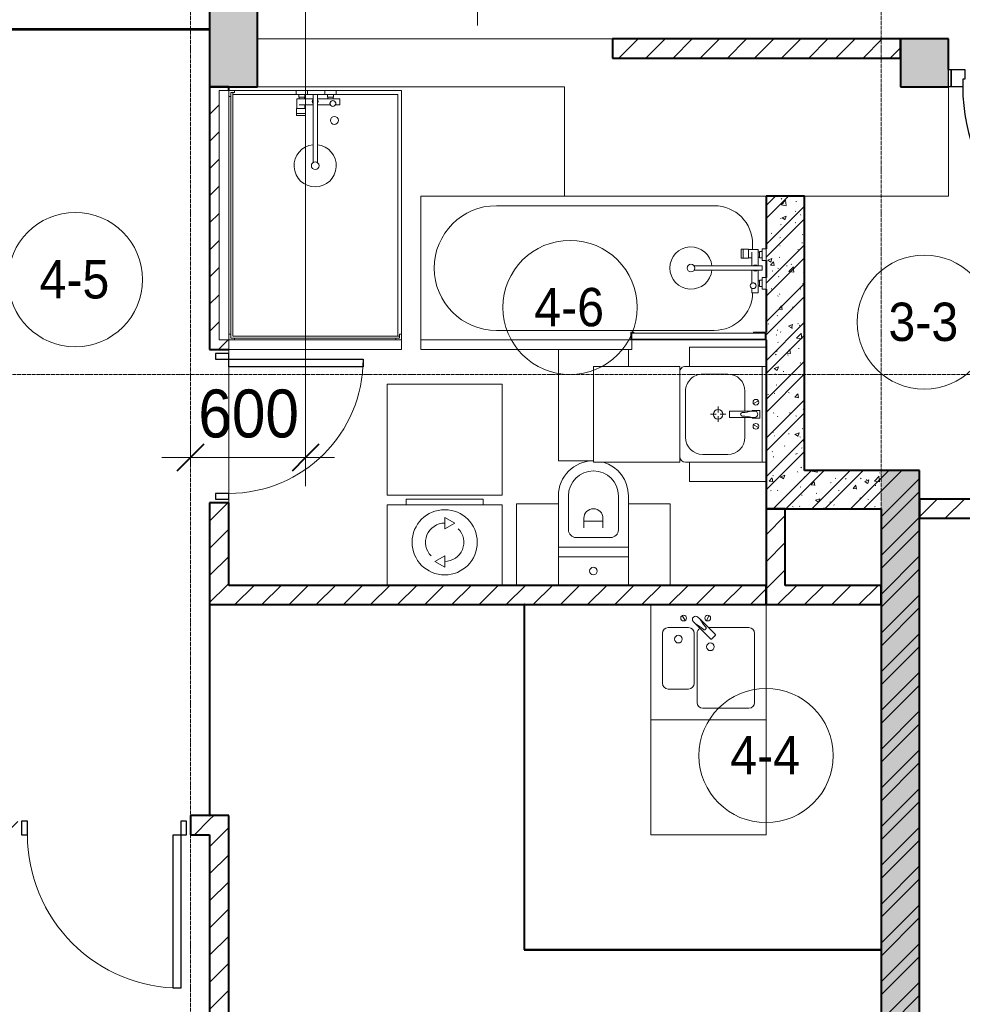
# Model space of a CAD drawing. Header units: millimetres. Extents: x 5617 to 109543, y 7718 to 202726.
# Tile 13 of 84: x 32324 to 37237, y 18916 to 24050. Entities that reach past the tile are written whole.
import ezdxf

# ---------------------------------------------------------------- set-up
doc = ezdxf.new("R2010")
doc.units = ezdxf.units.MM
doc.linetypes.add('ADSK_Линия сетки', pattern=[25, 20, -2.5, 0, -2.5])
doc.linetypes.add('Линия сетки', pattern=[25, 20, -2.5, 0, -2.5])
for name, color, linetype, lineweight in [('Двери', 7, 'Continuous', 18), ('Каркас_Импост', 7, 'Continuous', 30), ('Марки помещений', 7, 'Continuous', 20), ('Мебель', 7, 'Continuous', 18), ('Монтажный зазор', 7, 'Continuous', 30), ('Оси', 7, 'Continuous', 9), ('Панель', 7, 'Continuous', 30), ('Перекрытия', 7, 'Continuous', 18), ('Размеры', 7, 'Continuous', 9), ('Размеры-100', 7, 'Continuous', 9), ('Сантехнические приборы', 7, 'Continuous', 18), ('Стены', 7, 'Continuous', 18), ('Стены разрез', 7, 'Continuous', 40), ('Стены штриховка', 7, 'Continuous', 40), ('Электрооборудование', 7, 'Continuous', 18)]:
    doc.layers.add(name, color=color, linetype=linetype, lineweight=lineweight)
doc.styles.add('Arial', font='arial.ttf', dxfattribs={"width": 0.9, "height": 250})
doc.styles.add('Arial_3', font='arial.ttf', dxfattribs={"width": 0.9, "height": 200})
doc.dimstyles.new('Основной_2_5_мм', dxfattribs={"dimscale": 304.8, "dimtxt": 255.06485, "dimasz": 0.463911, "dimexe": 0.492126, "dimexo": 0.492126, "dimgap": 0.098425, "dimtad": 1, "dimdec": 0, "dimdsep": 46, "dimtxsty": 'Arial', "dimblk1": 'OBLIQUE', "dimblk2": 'OBLIQUE', "dimsah": 1, "dimcen": 0.09, "dimdle": 0.492126, "dimazin": 2, "dimtfac": 1, "dimtdec": 4, "dimtix": 1, "dimtmove": 0, "dimatfit": 3, "dimfxl": 1, "dimtvp": 1, "dimtolj": 1, "dimtzin": 0, "dimlwd": 20, "dimlwe": 20, "dimarcsym": 2})
pattern_1 = [(45, (0, 0), (-70.71068, 70.71068), [])]
pattern_2 = [(50, (0, 0), (218.62117, -19.1268), [22.86, -251.46]), (355, (0, 0), (-42.29187, 229.2684), [18.288, -201.168]), (100.451, (18.22, -1.6), (176.33107, 210.13963), [19.428, -213.708]), (46.184, (0, 60.96), (325.29495, -50.45164), [34.29, -377.19]), (96.636, (27.1, 56.76), (284.883, 296.9127), [29.142, -320.562]), (351.184, (0, 60.96), (284.8858, 296.9107), [27.432, -301.752]), (21, (30.48, 45.72), (181.93753, -122.71832), [22.86, -251.46]), (326, (30.48, 45.72), (74.16223, 221.0262), [18.288, -201.168]), (71.451, (45.64, 35.5), (256.10035, 98.30526), [19.428, -213.708]), (37.5, (0, 0), (3.70639, 101.465895), [3.353, -195.377, 3.353, -200.863, -201.93]), (37.5, (0, 0), (3.70639, 101.465895), [-402.946, 3.353, -198.577]), (7.5, (0, 0), (80.18358, 120.21653), [3.353, -113.081, 3.353, -190.805, -76.962]), (7.5, (0, 0), (80.18358, 120.21653), [-310.591, 3.353, -73.609]), (327.5, (-67.97, 0), (162.708646, -6.87497), [3.353, -72.847, 3.353, -234.391, -315.468]), (327.5, (-67.97, 0), (162.708646, -6.87497), [-313.944, 3.353, -312.115]), (317.5, (-98.45, 0), (177.75468, 30.51183), [3.353, -95.707, 3.353, -154.534, -224.028]), (317.5, (-98.45, 0), (177.75468, 30.51183), [-256.946, 3.353, -220.675])]
pattern_3 = [(45, (0, 0), (-101.02788, 101.02788), []), (45, (67.35, 0), (-101.02788, 101.02788), [])]

# ---------------------------------------------------------------- blocks, each defined once
blk = doc.blocks.new('101_Дверь_Однопольная - _НЧ_Мет_900х2100_Квартира_Пр-3834905-МКСС_К4_L16_54_900_')
at = {"layer": 'Каркас_Импост', "color": 253, "true_color": 0xaaaaaa}
for p, q in [((-535, 125), (-475, 125)), ((-535, 35), (-535, 125)), ((-475, 125), (-475, 85)), ((475, 125), (535, 125)), ((475, 85), (475, 125)), ((535, 125), (535, 35)), ((-475, 85), (-465, 85)), ((-465, 85), (-465, 35)), ((465, 85), (475, 85)), ((465, 35), (465, 85)), ((-465, 35), (-535, 35)), ((535, 35), (465, 35))]:
    blk.add_line(p, q, dxfattribs=at)
at = {"layer": 'Монтажный зазор', "color": 253, "true_color": 0xaaaaaa}
for p, q in [((-550, 125), (-535, 125)), ((-550, 35), (-550, 125)), ((-535, 125), (-535, 35)), ((535, 35), (535, 125)), ((535, 125), (550, 125)), ((550, 125), (550, 35)), ((-535, 35), (-550, 35)), ((550, 35), (535, 35))]:
    blk.add_line(p, q, dxfattribs=at)
at = {"layer": 'Панель', "color": 253, "true_color": 0xaaaaaa}
for p, q in [((-475, 1075), (-435, 1075)), ((-475, 125), (-475, 1075)), ((-435, 1075), (-435, 125)), ((-435, 125), (-475, 125))]:
    blk.add_line(p, q, dxfattribs=at)
blk.add_arc((-475, 125), 950, 0, 90, dxfattribs=at)
blk = doc.blocks.new('MR_Ванна - Санузел с ванной_1800x750-V22-МКСС_К4_L16_54_900_')
at = {"layer": 'Сантехнические приборы', "color": 253, "true_color": 0xaaaaaa}
for p, q in [((900, 0), (-900, 0)), ((-900, 0), (-900, -750)), ((-505, -50), (630, -50)), ((830, -250), (830, -278.8)), ((780, -276.9), (770.9, -276.9)), ((770.9, -276.9), (770.9, -323.9)), ((807.5, -276.9), (780, -276.9)), ((780, -276.9), (780, -323.9)), ((780, -323.9), (780, -276.9)), ((807.5, -323.9), (807.5, -276.9)), ((858, -278.8), (807.5, -278.8)), ((807.5, -278.8), (807.5, -321.6)), ((826.3, -291.7), (826.3, -363.7)), ((858, -291.7), (858, -278.8)), ((858, -363.7), (858, -291.7)), ((866, -291.7), (858, -291.7)), ((858, -291.7), (858, -318.6)), ((880, -289), (866, -289)), ((866, -289), (866, -321)), ((866, -318.6), (866, -291.7)), ((900, -275.2), (880, -275.2)), ((880, -275.2), (880, -335)), ((880, -321), (880, -289)), ((900, -335), (900, -275.2)), ((770.9, -323.9), (780, -323.9)), ((780, -323.9), (807.5, -323.9)), ((807.5, -321.6), (826.3, -321.6)), ((858, -318.6), (866, -318.6)), ((866, -321), (880, -321)), ((880, -335), (900, -335)), ((880, -363.7), (524.9, -363.7)), ((524.9, -386.3), (880, -386.3)), ((826.3, -386.3), (826.3, -453.7)), ((858, -504.1), (858, -386.3)), ((880, -386.3), (880, -363.7)), ((858, -441.4), (858, -468.3)), ((866, -441.4), (858, -441.4)), ((866, -439), (866, -471)), ((880, -439), (866, -439)), ((866, -468.3), (866, -441.4)), ((880, -425), (880, -484.8)), ((900, -425), (880, -425)), ((880, -471), (880, -439)), ((900, -484.8), (900, -425)), ((826.3, -480.7), (826.3, -504.1)), ((826.3, -504.1), (858, -504.1)), ((858, -468.3), (866, -468.3)), ((866, -471), (880, -471)), ((880, -484.8), (900, -484.8)), ((630, -700), (-505, -700)), ((195, -710), (195, -750.1)), ((210, -710), (195, -710)), ((200, -745.1), (200, -715)), ((200, -715), (210, -715)), ((895, -715), (200, -715)), ((200, -715), (200, -745.1)), ((210, -715), (210, -710)), ((900, -710), (835, -710)), ((835, -710), (835, -715)), ((835, -715), (895, -715)), ((895, -715), (895, -745.1)), ((895, -745.1), (895, -715)), ((900, -750), (900, -710)), ((195, -750.1), (210, -750.1)), ((210, -745.1), (200, -745.1)), ((200, -745.1), (895, -745.1)), ((210, -750.1), (210, -745.1)), ((210, -750), (885, -750)), ((895, -745.1), (885, -745.1)), ((885, -745.1), (885, -750)), ((885, -750), (900, -750))]:
    blk.add_line(p, q, dxfattribs=at)
for centre, radius, start, end in [((-505, -375), 325, 90, 270), ((630, -250), 200, 360, 90), ((508.5, -375), 110, 5.916, 354.084), ((508.5, -375), 20, 90, 270), ((508.5, -375), 20, 270, 90), ((508.5, -375), 20, 325.4667, 34.5333), ((843.9, -375), 15.5, 47.0093, 132.9907), ((843.9, -375), 15.5, 227.0093, 312.9907), ((832.8, -467.2), 15, 90, 270), ((832.8, -467.2), 15, 244.0483, 115.9517), ((832.8, -467.2), 15, 270, 90), ((630, -500), 200, 270, 358.8143)]:
    blk.add_arc(centre, radius, start, end, dxfattribs=at)
blk = doc.blocks.new('MR_Зона обслуживания - MR_Зона обслуживания-2638725-МКСС_К4_L16_54_900_')
at = {"layer": 'Мебель', "lineweight": 9}
for p, q in [((545.1, 0), (-550, 0)), ((-550, 0), (-550, -50)), ((-550, -50), (550, -50)), ((550, -50), (550, -0.1))]:
    blk.add_line(p, q, dxfattribs=at)
blk = doc.blocks.new('MR_Унитаз напольный - Санузел с ванной-V23-МКСС_К4_L16_54_900_')
at = {"layer": 'Сантехнические приборы', "color": 253, "true_color": 0xaaaaaa}
for p, q in [((-182.5, 0), (-182.5, 267.5)), ((-130, 267.5), (-130, 90)), ((130, 90), (130, 267.5)), ((182.5, 267.5), (182.5, 0)), ((-50, 150), (-50, 100)), ((-50, 135), (50, 135)), ((50, 100), (50, 150)), ((182.5, 0), (-182.5, 0)), ((-182.5, -50), (-182.5, 0)), ((-182.5, 0), (182.5, 0)), ((-90, 50), (90, 50)), ((182.5, 0), (182.5, -50)), ((-182.5, -50), (182.5, -50)), ((-182.5, -200), (-182.5, -50)), ((182.5, -50), (-182.5, -50)), ((182.5, -50), (182.5, -200))]:
    blk.add_line(p, q, dxfattribs=at)
for centre, radius, start, end in [((0, 267.5), 182.5, 90, 180), ((0, 267.5), 182.5, 0, 73.85), ((0, 267.5), 130, 360, 180), ((0, 150), 50, 360, 180), ((-90, 90), 40, 180, 270), ((90, 90), 40, 270, 360), ((0, -125), 20, 360, 180), ((0, -125), 20, 180, 360)]:
    blk.add_arc(centre, radius, start, end, dxfattribs=at)
blk = doc.blocks.new('MR_Зона обслуживания - MR_Зона обслуживания-V24-МКСС_К4_L16_54_900_')
at = {"layer": 'Мебель', "lineweight": 9}
for p, q in [((-182.5, 580), (-182.5, 0)), ((182.5, 492.4), (182.5, 580)), ((-182.5, 0), (0, 0))]:
    blk.add_line(p, q, dxfattribs=at)
blk = doc.blocks.new('MR_Зона обслуживания - MR_Зона обслуживания-V8-МКСС_К4_L16_54_900_')
at = {"layer": 'Мебель', "lineweight": 9}
for p, q in [((108.75, 425), (-108.75, 425)), ((108.75, 0), (108.75, 425))]:
    blk.add_line(p, q, dxfattribs=at)
blk = doc.blocks.new('MR_Зона обслуживания - MR_Зона обслуживания-V9-МКСС_К4_L16_54_900_')
at = {"layer": 'Мебель', "lineweight": 9}
for p, q in [((108.75, 425), (-108.75, 425)), ((-108.75, 425), (-108.75, 0))]:
    blk.add_line(p, q, dxfattribs=at)
blk = doc.blocks.new('MR_Тумба-Умывальник с зеркалом - Тумба-умывальник_500-2515854-МКСС_К4_L16_54_900_')
at = {"layer": 'Сантехнические приборы', "color": 253, "true_color": 0xaaaaaa}
for p, q in [((-250, -20), (250, -20)), ((-69.7, -39.8), (-55.6, -66.3)), ((20, -33.1), (-20, -33.1)), ((-20, -33.1), (-20, -73.1)), ((20, -73.1), (20, -33.1)), ((69.7, -39.8), (55.6, -66.3)), ((-20, -73.1), (-17, -73.1)), ((-17, -60), (-17, -73.1)), ((-17, -73.1), (-17, -187.9)), ((17, -73.1), (17, -60)), ((17, -187.9), (17, -73.1)), ((17, -73.1), (20, -73.1)), ((-17, -110), (-120, -110)), ((120, -110), (17, -110)), ((-210, -200), (-210, -330)), ((-14, -190.9), (14, -190.9)), ((210, -330), (210, -200)), ((-10, -250), (-40, -250)), ((0, -210), (0, -240)), ((40, -250), (10, -250)), ((0, -290), (0, -260)), ((-250, -400), (-250, -420)), ((250, -420), (250, -400)), ((-120, -420), (120, -420))]:
    blk.add_line(p, q, dxfattribs=at)
for centre, radius, start, end in [((-62.7, -53.1), 15, 360, 180), ((0, -60), 17, 360, 180), ((62.7, -53.1), 15, 360, 180), ((-62.7, -53.1), 15, 180, 360), ((-217.6, -129.9), 208.5, 1.5946, 15.8177), ((217.6, -129.9), 208.5, 164.1823, 178.4054), ((62.7, -53.1), 15, 180, 360), ((-120, -200), 90, 90, 180), ((0, -124.1), 9.19, 180, 360), ((120, -200), 90, 360, 90), ((-14, -187.9), 3, 180, 270), ((-14, -187.9), 3, 195, 255), ((14, -187.9), 3, 270, 0), ((14, -187.9), 3, 285, 345), ((0, -250), 25, 0, 180), ((0, -250), 25, 180, 0), ((-120, -330), 90, 180, 270), ((120, -330), 90, 270, 360), ((-220, -420), 30, 180, 270), ((220, -420), 30, 270, 360)]:
    blk.add_arc(centre, radius, start, end, dxfattribs=at)
blk = doc.blocks.new('MR_Зона обслуживания - MR_Зона обслуживания-2638755-МКСС_К4_L16_54_900_')
at = {"layer": 'Мебель', "lineweight": 9}
for p, q in [((250, 0), (-250, 0)), ((-250, 0), (-250, -450)), ((250, -450), (250, 0)), ((-250, -450), (250, -450))]:
    blk.add_line(p, q, dxfattribs=at)
blk = doc.blocks.new('MR_Зона обслуживания - MR_Зона обслуживания-V2-МКСС_К4_L16_54_900_')
at = {"layer": 'Мебель', "lineweight": 9}
for p, q in [((-50, 0), (-50, -400)), ((50, -400), (50, 0)), ((-50, -400), (50, -400))]:
    blk.add_line(p, q, dxfattribs=at)
blk = doc.blocks.new('MR_Мойка - Кухонная мойка-2515860-МКСС_К4_L16_54_900_')
at = {"layer": 'Сантехнические приборы', "color": 253, "true_color": 0xaaaaaa}
for p, q in [((-300, 50), (-300, -550)), ((-300, 50), (-300, -550)), ((300, -550), (300, 50)), ((-136.7, -6.7), (-122.6, -33.3)), ((-79, -39), (-69.8, -48.2)), ((-69.8, -48.2), (11.4, -129.4)), ((-45.7, -24.2), (-55, -14.9)), ((35.5, -105.4), (-45.7, -24.2)), ((2.7, -6.7), (-11.4, -33.3)), ((-240, -100), (-240, -360)), ((-104, -70), (-210, -70)), ((-74, -360), (-74, -100)), ((-60, -100), (-60, -460)), ((210, -70), (0.1, -70)), ((240, -460), (240, -100)), ((15.7, -129.4), (35.5, -109.6)), ((-210, -390), (-104, -390)), ((-30, -490), (210, -490)), ((-300, -550), (300, -550))]:
    blk.add_line(p, q, dxfattribs=at)
for centre, radius, start, end in [((-129.7, -20), 15, 360, 180), ((-129.7, -20), 15, 180, 360), ((-67, -26.9), 17, 45, 225), ((-171.5, -230.2), 208.5, 46.5946, 60.8177), ((136.3, 77.5), 208.5, 209.1823, 223.4054), ((-4.3, -20), 15, 360, 180), ((-4.3, -20), 15, 180, 360), ((-210, -100), 30, 90, 180), ((-104, -100), 30, 360, 90), ((-30, -100), 30, 118.5511, 180), ((-21.7, -72.3), 9.19, 225, 45), ((210, -100), 30, 360, 90), ((-157, -130), 20, 360, 180), ((-157, -130), 20, 180, 360), ((10, -170), 20, 360, 180), ((13.5, -127.3), 3, 225, 315), ((13.5, -127.3), 3, 225, 315), ((33.3, -107.5), 3, 315, 45), ((33.3, -107.5), 3, 315, 45), ((10, -170), 20, 180, 360), ((-210, -360), 30, 180, 270), ((-104, -360), 30, 270, 360), ((-30, -460), 30, 180, 270), ((210, -460), 30, 270, 360)]:
    blk.add_arc(centre, radius, start, end, dxfattribs=at)
blk = doc.blocks.new('MR_Зона обслуживания - MR_Зона обслуживания-2638748-МКСС_К4_L16_54_900_')
at = {"layer": 'Мебель', "lineweight": 9}
for p, q in [((300, 0), (-300, 0)), ((-300, 0), (-300, -600)), ((300, -600), (300, 0)), ((-300, -600), (300, -600))]:
    blk.add_line(p, q, dxfattribs=at)
blk = doc.blocks.new('MR_Стиральная машина - Стиральная машина_450-2638757-МКСС_К4_L16_54_900_')
at = {"layer": 'Электрооборудование', "color": 253, "true_color": 0xaaaaaa}
for p, q in [((-300, 420), (300, 420)), ((-300, 0), (-300, 420)), ((-200, 450), (200, 450)), ((-200, 420), (-200, 450)), ((200, 450), (200, 420)), ((300, 420), (300, 0)), ((0, 355), (52, 325)), ((0, 295), (0, 355)), ((52, 325), (0, 295)), ((-52, 125), (0, 155)), ((0, 155), (0, 95)), ((0, 95), (-52, 125))]:
    blk.add_line(p, q, dxfattribs=at)
for radius, start, end in [(170, 0, 180), (100, 90, 225), (100, 270, 45), (170, 180, 0)]:
    blk.add_arc((0, 225), radius, start, end, dxfattribs=at)
blk = doc.blocks.new('MR_Зона обслуживания - MR_Зона обслуживания-2638736-МКСС_К4_L16_54_900_')
at = {"layer": 'Мебель', "lineweight": 9}
for p, q in [((300, 580), (-300, 580)), ((-300, 580), (-300, 0)), ((300, 0), (300, 580)), ((-300, 0), (300, 0))]:
    blk.add_line(p, q, dxfattribs=at)
blk = doc.blocks.new('MR_Душевой поддон - Санузел с душем_900х1300-2515856-МКСС_К4_L16_54_900_')
at = {"layer": 'Сантехнические приборы', "color": 253, "true_color": 0xaaaaaa}
for p, q in [((-70, 0), (-100, 0)), ((-70, -10), (-70, 0)), ((310, 0), (250.2, 0)), ((250.2, 0), (250.2, -20)), ((310, -20), (310, 0)), ((459.8, 0), (400, 0)), ((400, 0), (400, -20)), ((459.8, -20), (459.8, 0)), ((-100, -30), (-90, -30)), ((-90, -30), (-90, -10)), ((-90, -10), (-70, -10)), ((-80, -10), (-90, -10)), ((-90, -10), (-90, -1290)), ((-80, -1280), (-80, -10)), ((250.2, -20), (-80, -20)), ((250.2, 0), (-70, 0)), ((250.2, -20), (310, -20)), ((266.7, -42), (253.8, -42)), ((253.8, -42), (253.8, -92.5)), ((296, -20), (264, -20)), ((264, -20), (264, -34)), ((264, -34), (296, -34)), ((293.6, -34), (266.7, -34)), ((266.7, -34), (266.7, -42)), ((338.7, -42), (266.7, -42)), ((266.7, -42), (293.6, -42)), ((293.6, -42), (293.6, -34)), ((296, -34), (296, -20)), ((400, 0), (310, 0)), ((338.7, -20), (310, -20)), ((361.3, -20), (338.7, -20)), ((338.7, -20), (338.7, -375.1)), ((400, -20), (361.3, -20)), ((361.3, -375.1), (361.3, -20)), ((479.1, -42), (361.3, -42)), ((400, -20), (459.8, -20)), ((446, -20), (414, -20)), ((414, -20), (414, -34)), ((414, -34), (446, -34)), ((443.3, -34), (416.4, -34)), ((416.4, -34), (416.4, -42)), ((416.4, -42), (443.3, -42)), ((443.3, -42), (443.3, -34)), ((446, -34), (446, -20)), ((800, 0), (459.8, 0)), ((780, -20), (459.8, -20)), ((479.1, -73.7), (479.1, -42)), ((780, -1280), (780, -20)), ((800, -1270), (800, 0)), ((298.9, -92.5), (251.9, -92.5)), ((251.9, -92.5), (251.9, -120)), ((253.8, -92.5), (296.6, -92.5)), ((266.7, -73.7), (338.7, -73.7)), ((296.6, -92.5), (296.6, -73.7)), ((298.9, -120), (298.9, -92.5)), ((361.3, -73.7), (428.7, -73.7)), ((455.7, -73.7), (479.1, -73.7)), ((251.9, -120), (298.9, -120)), ((298.9, -120), (251.9, -120)), ((251.9, -120), (251.9, -129.1)), ((251.9, -129.1), (298.9, -129.1)), ((298.9, -129.1), (298.9, -120)), ((-90, -1270), (-100, -1270)), ((-90, -1290), (-90, -1270)), ((790, -1280), (-80, -1280)), ((800, -1270), (790, -1270)), ((790, -1270), (790, -1290)), ((790, -1290), (790, -1280)), ((800, -1300), (800, -1270)), ((-70, -1290), (-90, -1290)), ((-90, -1290), (790, -1290)), ((-70, -1300), (-70, -1290)), ((790, -1290), (770, -1290)), ((770, -1290), (770, -1300))]:
    blk.add_line(p, q, dxfattribs=at)
for centre, radius, start, end in [((350, -56.1), 15.5, 137.0093, 222.9907), ((350, -56.1), 15.5, 317.0093, 42.9907), ((442.2, -67.2), 15, 334.0483, 205.9517), ((442.2, -67.2), 15, 0, 180), ((442.2, -67.2), 15, 180, 360), ((450, -155.2), 20.9, 0, 180), ((450, -155.2), 20.9, 180, 0), ((350, -391.5), 110, 95.916, 84.084), ((350, -391.5), 20, 0, 180), ((350, -391.5), 20, 180, 360), ((350, -391.5), 20, 55.4667, 124.5333)]:
    blk.add_arc(centre, radius, start, end, dxfattribs=at)
blk = doc.blocks.new('MR_Зона обслуживания - MR_Зона обслуживания-2638758-МКСС_К4_L16_54_900_')
at = {"layer": 'Мебель', "lineweight": 9}
for p, q in [((450, 0), (-450, 0)), ((-450, 0), (-450, -50)), ((450, -50), (450, 0)), ((-450, -50), (450, -50))]:
    blk.add_line(p, q, dxfattribs=at)
blk = doc.blocks.new('MR_Зона обслуживания - MR_Зона обслуживания-2638770-МКСС_К4_L16_54_900_')
at = {"layer": 'Мебель', "lineweight": 9}
for p, q in [((650, 0), (-650, 0)), ((-650, 0), (-650, -50)), ((650, -50), (650, 0)), ((-650, -50), (650, -50))]:
    blk.add_line(p, q, dxfattribs=at)
blk = doc.blocks.new('A_DOR_Door - Вн_3_Одинарная_900x2100-3041264-МКСС_К4_L16_54_900_')
at = {"layer": 'Двери', "color": 253, "lineweight": 30, "true_color": 0xaaaaaa}
for p, q in [((-400, 50), (-400, 850)), ((-400, 850), (-360, 850)), ((-400, 50), (-400, 850)), ((-360, 850), (-360, 50)), ((-430, 50), (-430, -20)), ((-400, 50), (-430, 50)), ((-360, 50), (-400, 50)), ((-400, -20), (-400, 50)), ((430, 50), (400, 50)), ((400, 50), (400, -20)), ((430, -20), (430, 50)), ((-430, -20), (-400, -20)), ((400, -20), (430, -20))]:
    blk.add_line(p, q, dxfattribs=at)
at = {"layer": 'Двери', "color": 254, "lineweight": 9, "true_color": 0xd4d4d4}
blk.add_arc((-400, 50), 800, 360, 90, dxfattribs=at)
blk = doc.blocks.new('A_DOR_Door - Вн_3_Одинарная_800x2100-3003465-МКСС_К4_L16_54_900_')
at = {"layer": 'Двери', "color": 253, "lineweight": 30, "true_color": 0xaaaaaa}
for p, q in [((-350, 50), (-350, 750)), ((-350, 750), (-310, 750)), ((-350, 50), (-350, 750)), ((-310, 750), (-310, 50)), ((-380, 50), (-380, -20)), ((-350, 50), (-380, 50)), ((-310, 50), (-350, 50)), ((-350, -20), (-350, 50)), ((380, 50), (350, 50)), ((350, 50), (350, -20)), ((380, -20), (380, 50)), ((-380, -20), (-350, -20)), ((350, -20), (380, -20))]:
    blk.add_line(p, q, dxfattribs=at)
at = {"layer": 'Двери', "color": 254, "lineweight": 9, "true_color": 0xd4d4d4}
blk.add_arc((-350, 50), 700, 360, 90, dxfattribs=at)
blk = doc.blocks.new('135_SLK_K4_AR_rvt-1-МКСС_К4_L16_54_900_')
at = {"layer": 'Стены разрез', "lineweight": 18, "true_color": 0xcbcbcb}
h = blk.add_hatch(color=9, dxfattribs=at)
h.paths.add_polyline_path([(104696.7, 23700), (104700, 23700), (104700, 24375), (104450, 24375), (104450, 23700)])
h.paths.add_polyline_path([(104696.7, 25475), (104700, 25475), (104700, 26350), (104450, 26350), (104450, 25475), (104540, 25475)])
at = {"layer": 'Стены разрез', "lineweight": 9, "true_color": 0xaaaaaa}
h = blk.add_hatch(dxfattribs=at)
h.set_pattern_fill('FP_3', color=253, style=0, pattern_type=2)
h.set_pattern_definition(pattern_1)
h.paths.add_polyline_path([(108050, 23850), (108050, 23950), (106550, 23950), (106550, 23850), (107105.2, 23850)])
at = {"layer": 'Стены разрез', "lineweight": 18, "true_color": 0xcbcbcb}
h = blk.add_hatch(color=9, dxfattribs=at)
h.paths.add_polyline_path([(110050, 23700), (110050, 23950), (109400, 23950), (109400, 23700), (109513.6, 23700)])
h.paths.add_polyline_path([(108300, 23700), (108300, 23950), (108050, 23950), (108050, 23700)])
at = {"layer": 'Стены разрез', "lineweight": 9, "true_color": 0xaaaaaa}
h = blk.add_hatch(dxfattribs=at)
h.set_pattern_fill('FP_3', color=253, style=0, pattern_type=2)
h.set_pattern_definition(pattern_1)
h.paths.add_polyline_path([(104550, 21100), (104550, 21530), (104450, 21530), (104450, 21100)])
h.paths.add_polyline_path([(104450, 22330), (104550, 22330), (104550, 22380), (104500, 22380), (104500, 23680), (104550, 23680), (104550, 23700), (104450, 23700)])
h = blk.add_hatch(dxfattribs=at)
h.set_pattern_fill('FP_1', color=253, style=0, pattern_type=2)
h.set_pattern_definition(pattern_2)
h.paths.add_polyline_path([(107350, 21700), (107550, 21700), (107550, 23130), (107350, 23130), (107350, 21760.4)])
h = blk.add_hatch(dxfattribs=at)
h.set_pattern_fill('FP_2', color=253, style=0, pattern_type=2)
h.set_pattern_definition(pattern_3)
h.paths.add_polyline_path([(107350, 21700), (107550, 21700), (107550, 23130), (107350, 23130), (107350, 21760.4)])
h = blk.add_hatch(dxfattribs=at)
h.set_pattern_fill('FP_1', color=253, style=0, pattern_type=2)
h.set_pattern_definition(pattern_2)
h.paths.add_polyline_path([(107950, 21500), (107950, 21700), (107350, 21700), (107350, 21500), (107707.3, 21500)])
h = blk.add_hatch(dxfattribs=at)
h.set_pattern_fill('FP_2', color=253, style=0, pattern_type=2)
h.set_pattern_definition(pattern_3)
h.paths.add_polyline_path([(107950, 21500), (107950, 21700), (107350, 21700), (107350, 21500), (107707.3, 21500)])
h = blk.add_hatch(dxfattribs=at)
h.set_pattern_fill('FP_1', color=253, style=0, pattern_type=2)
h.set_pattern_definition(pattern_2)
h.paths.add_polyline_path([(107950, 16000), (108150, 16000), (108150, 21700), (107950, 21700), (107950, 16977.2)])
h = blk.add_hatch(dxfattribs=at)
h.set_pattern_fill('FP_2', color=253, style=0, pattern_type=2)
h.set_pattern_definition(pattern_3)
h.paths.add_polyline_path([(107950, 16000), (108150, 16000), (108150, 21700), (107950, 21700), (107950, 16977.2)])
h = blk.add_hatch(dxfattribs=at)
h.set_pattern_fill('FP_3', color=253, style=0, pattern_type=2)
h.set_pattern_definition(pattern_1)
h.paths.add_polyline_path([(109950, 21450), (109950, 21550), (109699.6, 21550), (109699.6, 21450)])
h.paths.add_polyline_path([(108799.6, 21450), (108799.6, 21550), (108150, 21550), (108150, 21450), (108309.4, 21450)])
h = blk.add_hatch(dxfattribs=at)
h.set_pattern_fill('FP_3', color=253, style=0, pattern_type=2)
h.set_pattern_definition(pattern_1)
h.paths.add_polyline_path([(107350, 21100), (107450, 21100), (107450, 21500), (107350, 21500), (107350, 21162.5)])
h = blk.add_hatch(dxfattribs=at)
h.set_pattern_fill('FP_3', color=253, style=0, pattern_type=2)
h.set_pattern_definition(pattern_1)
h.paths.add_polyline_path([(107350, 21000), (107350, 21100), (104450, 21100), (104450, 21000), (107105.2, 21000)])
h = blk.add_hatch(dxfattribs=at)
h.set_pattern_fill('FP_3', color=253, style=0, pattern_type=2)
h.set_pattern_definition(pattern_1)
h.paths.add_polyline_path([(107950, 21000), (107950, 21100), (107350, 21100), (107350, 21000), (107707.3, 21000)])
h = blk.add_hatch(dxfattribs=at)
h.set_pattern_fill('FP_3', color=253, style=0, pattern_type=2)
h.set_pattern_definition(pattern_1)
h.paths.add_polyline_path([(104450, 19800), (104450, 19900), (104350, 19900), (104350, 19800)])
h.paths.add_polyline_path([(103450, 19800), (103450, 19900), (100350, 19900), (100350, 19800), (101083.9, 19800)])
h = blk.add_hatch(dxfattribs=at)
h.set_pattern_fill('FP_3', color=253, style=0, pattern_type=2)
h.set_pattern_definition(pattern_1)
h.paths.add_polyline_path([(104550, 16000), (104550, 19900), (104450, 19900), (104450, 16000)])
at = {"layer": 'Перекрытия', "color": 253, "true_color": 0xaaaaaa}
for p, q in [((104700, 23950), (106550, 23950)), ((106299.8, 23700), (104700, 23700)), ((106299.8, 23130), (106299.8, 23700)), ((108300, 23700), (108300, 23130)), ((107350, 23130), (106299.8, 23130)), ((108300, 23130), (107550, 23130)), ((104550, 22310), (104550, 22330)), ((104550, 22330), (104550, 22310)), ((104550, 21580), (104550, 22240)), ((104550, 22240), (104550, 21580)), ((104550, 21530), (104550, 21550)), ((104550, 21550), (104550, 21530))]:
    blk.add_line(p, q, dxfattribs=at)
at = {"layer": 'Стены', "color": 253, "true_color": 0xaaaaaa}
blk.add_line((104450, 21050), (104450, 21000), dxfattribs=at)
at = {"layer": 'Стены разрез', "color": 253, "true_color": 0xaaaaaa}
for p, q in [((104450, 24375), (104450, 24000)), ((104700, 23700), (104700, 24375)), ((104450, 24000), (103350, 24000)), ((103350, 23999.2), (104450, 23999.2)), ((104450, 23999.2), (104450, 23700)), ((108050, 23950), (106550, 23950)), ((106550, 23950), (106550, 23850)), ((108300, 23950), (108050, 23950)), ((108050, 23950), (108050, 23700)), ((108050, 23850), (108050, 23950)), ((108300, 23790), (108300, 23950)), ((106550, 23850), (108050, 23850)), ((104450, 23700), (104700, 23700)), ((104550, 23700), (104450, 23700)), ((104450, 23700), (104450, 22330)), ((104550, 23680), (104550, 23700)), ((108050, 23700), (108300, 23700)), ((107550, 23130), (107350, 23130)), ((107350, 23130), (107350, 22854.8)), ((107550, 21700), (107550, 23130)), ((107350, 22795), (107350, 22705)), ((107350, 22645.2), (107350, 22420)), ((107350, 22380), (107350, 21700)), ((104450, 22330), (104550, 22330)), ((107350, 21700), (107350, 21500)), ((107950, 21700), (107550, 21700)), ((108150, 21700), (107950, 21700)), ((108150, 16000), (108150, 21700)), ((104550, 21530), (104450, 21530)), ((104450, 21530), (104450, 21100)), ((104550, 21100), (104550, 21530)), ((108799.6, 21550), (108150, 21550)), ((108150, 21550), (108150, 21450)), ((107350, 21500), (107950, 21500)), ((107450, 21500), (107350, 21500)), ((107350, 21500), (107350, 21100)), ((107450, 21100), (107450, 21500)), ((107950, 21500), (107950, 19200)), ((108150, 21450), (108799.6, 21450)), ((104450, 21100), (104450, 21050)), ((104450.8, 21050), (104450, 21050)), ((104450.8, 19900), (104450.8, 21050)), ((107350, 21100), (104550, 21100)), ((107350, 21000), (107350, 21100)), ((107350, 21100), (107350, 21000)), ((107950, 21100), (107450, 21100)), ((107950, 21000), (107950, 21100)), ((104450, 21000), (106090, 21000)), ((104450, 21000), (104450, 19900)), ((106090, 21000), (106090, 19199.2)), ((106090.8, 21000), (107350, 21000)), ((106090.8, 19200), (106090.8, 21000)), ((107350, 21000), (107950, 21000)), ((104450, 19900), (104350, 19900)), ((104350, 19900), (104350, 19800)), ((104550, 19900), (104450.8, 19900)), ((104550, 16000), (104550, 19900)), ((104350, 19800), (104450, 19800)), ((104450, 19800), (104450, 16000)), ((106090, 19199.2), (106090.8, 19199.2)), ((107950, 19200), (106090.8, 19200)), ((106090.8, 19199.2), (107950, 19199.2)), ((107950, 19199.2), (107950, 16000))]:
    blk.add_line(p, q, dxfattribs=at)
at = {"layer": 'Стены штриховка', "color": 253, "true_color": 0xaaaaaa}
for p, q in [((104450, 23999.2), (104450, 24000)), ((104450, 21050), (104450, 21000)), ((104450, 21050), (104450, 21000)), ((106090.8, 21000), (106090, 21000)), ((104450.8, 19900), (104450, 19900)), ((104450, 19900), (104450.8, 19900)), ((107950, 19199.2), (107950, 19200))]:
    blk.add_line(p, q, dxfattribs=at)
at = {"layer": 'Двери', "color": 253, "lineweight": 18, "true_color": 0xaaaaaa}
for name, p, rotation in [('101_Дверь_Однопольная - _НЧ_Мет_900х2100_Квартира_Пр-3834905-МКСС_К4_L16_54_900_', (108850, 23825), 180), ('A_DOR_Door - Вн_3_Одинарная_800x2100-3003465-МКСС_К4_L16_54_900_', (104500, 21930), 270), ('A_DOR_Door - Вн_3_Одинарная_900x2100-3041264-МКСС_К4_L16_54_900_', (103900, 19850), 180)]:
    blk.add_blockref(name, p, dxfattribs=dict(at, rotation=rotation))
at = {"layer": 'Мебель', "color": 253, "lineweight": 18, "true_color": 0xaaaaaa}
for name, p, rotation in [('MR_Зона обслуживания - MR_Зона обслуживания-2638770-МКСС_К4_L16_54_900_', (104550, 23030), 270.0000000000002), ('MR_Зона обслуживания - MR_Зона обслуживания-V2-МКСС_К4_L16_54_900_', (107350, 22292.4), 269.999999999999), ('MR_Зона обслуживания - MR_Зона обслуживания-2638755-МКСС_К4_L16_54_900_', (106900, 21992.4), 269.999999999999), ('MR_Зона обслуживания - MR_Зона обслуживания-V2-МКСС_К4_L16_54_900_', (107350, 21692.4), 269.999999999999)]:
    blk.add_blockref(name, p, dxfattribs=dict(at, rotation=rotation))
for name, p in [('MR_Зона обслуживания - MR_Зона обслуживания-2638758-МКСС_К4_L16_54_900_', (105000, 22380)), ('MR_Зона обслуживания - MR_Зона обслуживания-2638725-МКСС_К4_L16_54_900_', (106100, 22380)), ('MR_Зона обслуживания - MR_Зона обслуживания-V24-МКСС_К4_L16_54_900_', (106450, 21750)), ('MR_Зона обслуживания - MR_Зона обслуживания-2638736-МКСС_К4_L16_54_900_', (105675, 21570)), ('MR_Зона обслуживания - MR_Зона обслуживания-V9-МКСС_К4_L16_54_900_', (106158.8, 21100)), ('MR_Зона обслуживания - MR_Зона обслуживания-V8-МКСС_К4_L16_54_900_', (106741.3, 21100)), ('MR_Зона обслуживания - MR_Зона обслуживания-2638748-МКСС_К4_L16_54_900_', (107050, 20400))]:
    blk.add_blockref(name, p, dxfattribs=at)
at = {"layer": 'Сантехнические приборы', "color": 253, "lineweight": 18, "true_color": 0xaaaaaa}
for name, p in [('MR_Душевой поддон - Санузел с душем_900х1300-2515856-МКСС_К4_L16_54_900_', (104650, 23680)), ('MR_Ванна - Санузел с ванной_1800x750-V22-МКСС_К4_L16_54_900_', (106450, 23130)), ('MR_Унитаз напольный - Санузел с ванной-V23-МКСС_К4_L16_54_900_', (106450, 21300)), ('MR_Мойка - Кухонная мойка-2515860-МКСС_К4_L16_54_900_', (107050, 20950))]:
    blk.add_blockref(name, p, dxfattribs=at)
at = {"layer": 'Сантехнические приборы', "color": 253, "lineweight": 18, "true_color": 0xaaaaaa, "rotation": 269.999999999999}
blk.add_blockref('MR_Тумба-Умывальник с зеркалом - Тумба-умывальник_500-2515854-МКСС_К4_L16_54_900_', (107350, 21992.4), dxfattribs=at)
at = {"layer": 'Электрооборудование', "color": 253, "lineweight": 18, "true_color": 0xaaaaaa}
blk.add_blockref('MR_Стиральная машина - Стиральная машина_450-2638757-МКСС_К4_L16_54_900_', (105675, 21100), dxfattribs=at)
blk = doc.blocks.new('050_Марка_Помещение - Номер-620969-МКСС_К4_L16_54_900_')
at = {"layer": 'Марки помещений'}
blk.add_circle((0, 0), 3.5, dxfattribs=at)
blk = doc.blocks.new('DIMBLOCK27-МКСС_К4_L16_54_900_')
at = {"layer": 'Размеры-100', "lineweight": 20, "transparency": 16777216}
for p, q in [((34710.6, 26450), (34710.6, 24020)), ((34710.6, 26300), (34660.6, 26300)), ((34710.6, 26300), (34860.6, 26300)), ((34710.6, 24170), (34660.6, 24170)), ((34710.6, 24170), (34860.6, 24170))]:
    blk.add_line(p, q, dxfattribs=at)
at = {"layer": 'Размеры-100', "lineweight": 40, "transparency": 16777216}
for p, q in [((34710.6, 26300), (34639.9, 26370.7)), ((34710.6, 26300), (34781.3, 26229.3)), ((34710.6, 24170), (34639.9, 24240.7)), ((34710.6, 24170), (34781.3, 24099.3))]:
    blk.add_line(p, q, dxfattribs=at)
at = {"layer": 'Размеры-100', "color": 0, "lineweight": 20, "transparency": 16777216, "insert": (34356, 24889.7), "char_height": 250, "width": 828.765, "attachment_point": 1, "rotation": 90, "line_spacing_factor": 0.941778, "style": 'Arial'}
blk.add_mtext('2130', dxfattribs=at)
blk = doc.blocks.new('_Oblique')
at = {"color": 0, "linetype": 'ByBlock', "lineweight": -2}
blk.add_line((-0.5, -0.5), (0.5, 0.5), dxfattribs=at)
blk = doc.blocks.new('DIMBLOCK28-МКСС_К4_L16_54_900_')
at = {"layer": 'Размеры-100', "lineweight": 20, "transparency": 16777216}
for p, q in [((33813.9, 21767.1), (33813.9, 24169.7)), ((33213.9, 21767.1), (33213.9, 21917.1)), ((33063.9, 21767.1), (33963.9, 21767.1)), ((33213.9, 21767.1), (33213.9, 21717)), ((33813.9, 21767.1), (33813.9, 21617.1))]:
    blk.add_line(p, q, dxfattribs=at)
at = {"layer": 'Размеры-100', "lineweight": 40, "transparency": 16777216}
for p, q in [((33213.9, 21767.1), (33284.6, 21837.8)), ((33813.9, 21767.1), (33884.6, 21837.8)), ((33213.9, 21767.1), (33143.2, 21696.4)), ((33813.9, 21767.1), (33743.2, 21696.4))]:
    blk.add_line(p, q, dxfattribs=at)
at = {"layer": 'Размеры-100', "color": 0, "lineweight": 20, "transparency": 16777216, "insert": (33254.9, 22121.6), "char_height": 250, "width": 621.573, "attachment_point": 1, "line_spacing_factor": 0.941778, "style": 'Arial'}
blk.add_mtext('600', dxfattribs=at)

msp = doc.modelspace()

# ---------------------------------------------------------------- linework, layer by layer
at = {"layer": 'Оси', "linetype": 'Линия сетки'}
for p, q in [((33213.9, 12025.7), (33213.9, 33100)), ((36813.9, 12025.7), (36813.9, 33100))]:
    msp.add_line(p, q, dxfattribs=at)
at = {"layer": 'Оси', "linetype": 'ADSK_Линия сетки'}
msp.add_line((65663.9, 22200), (24981.8, 22200), dxfattribs=at)

# ---------------------------------------------------------------- block references
at = {"lineweight": 5}
msp.add_blockref('135_SLK_K4_AR_rvt-1-МКСС_К4_L16_54_900_', (-71136.1, 0), dxfattribs=at)
at = {"layer": 'Марки помещений', "xscale": 99.99999999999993, "yscale": 99.99999999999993, "zscale": 99.99999999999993}
for p in [(32613.9, 22694.5), (35192.5, 22549.5), (37038.4, 22473), (36213.9, 20213.1)]:
    msp.add_blockref('050_Марка_Помещение - Номер-620969-МКСС_К4_L16_54_900_', p, dxfattribs=at)

# ---------------------------------------------------------------- texts
at = {"layer": 'Марки помещений', "lineweight": 9, "char_height": 200, "width": 447.342, "attachment_point": 1, "style": 'Arial_3'}
for s, insert in [('4-5', (32427.4, 22796.3)), ('4-6', (35006, 22651.3)), ('3-3', (36851.8, 22574.7)), ('4-4', (36027.4, 20314.8))]:
    msp.add_mtext(s, dxfattribs=dict(at, insert=insert))

# ---------------------------------------------------------------- dimensions: what is measured, and where the dimension line sits
at = {"layer": 'Размеры', "lineweight": 20}
dim = msp.add_linear_dim(base=(34710.6, 24170), p1=(34810.6, 26300), p2=(34810.6, 24170), angle=90, dimstyle='Основной_2_5_мм', override={"dimpost": '<>', "dimfxl": 2130}, dxfattribs=at)
dim.commit()
dim.dimension.update_dxf_attribs({"geometry": 'DIMBLOCK27-МКСС_К4_L16_54_900_', "text_midpoint": (34552.9, 25235)})
dim = msp.add_linear_dim(base=(33813.9, 21767.1), p1=(33213.9, 21867), p2=(33813.9, 24319.7), dimstyle='Основной_2_5_мм', override={"dimpost": '<>', "dimfxl": 2525.021039}, dxfattribs=at)
dim.commit()
dim.dimension.update_dxf_attribs({"geometry": 'DIMBLOCK28-МКСС_К4_L16_54_900_', "text_midpoint": (33513.9, 21924.7)})

doc.saveas('drawing.dxf')
